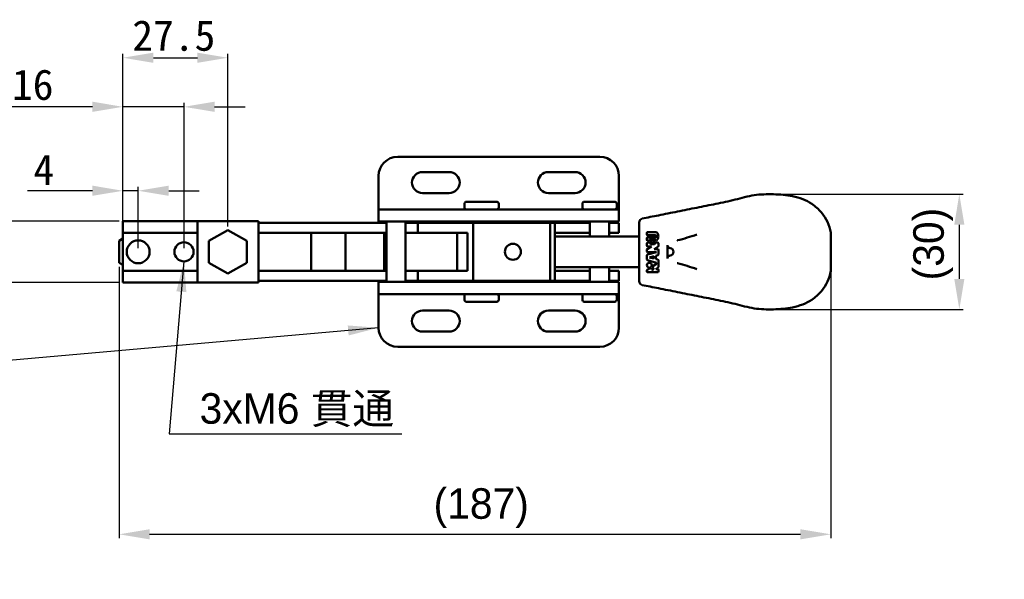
# Model space of a CAD drawing. Header units: millimetres. Extents: x 4 to 584, y -6 to 416.
# Tile 4 of 4: x 199 to 457, y 265 to 412. Entities that reach past the tile are written whole.
import ezdxf

# ---------------------------------------------------------------- set-up
doc = ezdxf.new("R2010")
doc.units = ezdxf.units.MM
for name, color, linetype, lineweight in [('Dimension (ISO)', 7, 'Continuous', 25), ('Symbol (ISO)', 7, 'Continuous', 25), ('Visible (ISO)', 7, 'Continuous', 50)]:
    doc.layers.add(name, color=color, linetype=linetype, lineweight=lineweight)
doc.styles.add('Note Text (JIS)', font='txt')
doc.dimstyles.new('Default (JIS)', dxfattribs={"dimtxt": 8, "dimasz": 8, "dimexe": 1, "dimexo": 1, "dimgap": 1.5, "dimtad": 1, "dimrnd": 1e-08, "dimdsep": 46, "dimtxsty": 'Note Text (JIS)', "dimcen": 0.09, "dimdle": 10, "dimclrd": 256, "dimclre": 256, "dimclrt": 256, "dimadec": 0, "dimazin": 2, "dimtfac": 0.4375, "dimtmove": 0, "dimatfit": 3, "dimfxl": 1, "dimtolj": 1, "dimtzin": 0, "dimlwd": -1, "dimlwe": -1, "dimarcsym": 0})
doc.dimstyles.new('Default (JIS)$7', dxfattribs={"dimtxt": 8, "dimasz": 8, "dimexe": 1, "dimexo": 1, "dimgap": 1.5, "dimtad": 1, "dimrnd": 1e-08, "dimdsep": 46, "dimtxsty": 'Note Text (JIS)', "dimcen": 0.09, "dimdle": 10, "dimclrd": 256, "dimclre": 256, "dimclrt": 256, "dimadec": 0, "dimazin": 2, "dimtfac": 0.4375, "dimtmove": 0, "dimatfit": 3, "dimfxl": 1, "dimtolj": 1, "dimtzin": 0, "dimlwd": -1, "dimlwe": -1, "dimarcsym": 0})

# ---------------------------------------------------------------- blocks, each defined once
blk = doc.blocks.new('*D3')
at = {"layer": 'Defpoints', "color": 0}
for p in [(226.44, 359.28), (192.44, 343.28), (226.44, 343.28)]:
    blk.add_point(p, dxfattribs=at)
at = {"layer": 'Dimension (ISO)'}
for p, q in [((192.44, 367.28), (192.44, 375.28)), ((225.44, 359.28), (191.44, 359.28)), ((192.44, 359.28), (192.44, 343.28)), ((225.44, 343.28), (191.44, 343.28)), ((192.44, 335.28), (192.44, 327.28))]:
    blk.add_line(p, q, dxfattribs=at)
for points in [[(191.1, 367.28), (193.77, 367.28), (192.44, 359.28)], [(191.1, 335.28), (193.77, 335.28), (192.44, 343.28)]]:
    blk.add_solid(points, dxfattribs=at)
at = {"layer": 'Dimension (ISO)', "insert": (182.62, 345.49), "char_height": 8, "attachment_point": 1, "rotation": 90, "style": 'Note Text (JIS)'}
blk.add_mtext('\\A1;16', dxfattribs=at)
blk = doc.blocks.new('*D4')
at = {"layer": 'Defpoints', "color": 0}
for p in [(230.44, 367.28), (230.44, 351.28), (226.44, 343.28)]:
    blk.add_point(p, dxfattribs=at)
at = {"layer": 'Dimension (ISO)'}
for p, q in [((218.44, 367.28), (201.46, 367.28)), ((226.44, 344.28), (226.44, 368.28)), ((230.44, 367.28), (226.44, 367.28)), ((230.44, 352.28), (230.44, 368.28)), ((238.44, 367.28), (246.44, 367.28))]:
    blk.add_line(p, q, dxfattribs=at)
for points in [[(218.44, 368.62), (218.44, 365.95), (226.44, 367.28)], [(238.44, 368.62), (238.44, 365.95), (230.44, 367.28)]]:
    blk.add_solid(points, dxfattribs=at)
at = {"layer": 'Dimension (ISO)', "insert": (202.96, 376.78), "char_height": 8, "attachment_point": 1, "style": 'Note Text (JIS)'}
blk.add_mtext('\\A1;4', dxfattribs=at)
blk = doc.blocks.new('*D5')
at = {"layer": 'Defpoints', "color": 0}
for p in [(242.44, 389.28), (242.44, 351.28), (226.44, 343.28)]:
    blk.add_point(p, dxfattribs=at)
at = {"layer": 'Dimension (ISO)'}
for p, q in [((226.44, 344.28), (226.44, 390.28)), ((242.44, 352.28), (242.44, 390.28)), ((218.44, 389.28), (195.85, 389.28)), ((242.44, 389.28), (226.44, 389.28)), ((250.44, 389.28), (258.44, 389.28))]:
    blk.add_line(p, q, dxfattribs=at)
for points in [[(218.44, 390.62), (218.44, 387.95), (226.44, 389.28)], [(250.44, 390.62), (250.44, 387.95), (242.44, 389.28)]]:
    blk.add_solid(points, dxfattribs=at)
at = {"layer": 'Dimension (ISO)', "insert": (197.35, 399.1), "char_height": 8, "attachment_point": 1, "style": 'Note Text (JIS)'}
blk.add_mtext('\\A1;16', dxfattribs=at)
blk = doc.blocks.new('*D6')
at = {"layer": 'Defpoints', "color": 0}
for p in [(253.94, 402.14), (226.44, 359.28), (253.94, 356.93)]:
    blk.add_point(p, dxfattribs=at)
at = {"layer": 'Dimension (ISO)'}
for p, q in [((226.44, 360.28), (226.44, 403.14)), ((253.94, 357.93), (253.94, 403.14)), ((234.44, 402.14), (245.94, 402.14))]:
    blk.add_line(p, q, dxfattribs=at)
for points in [[(234.44, 403.47), (234.44, 400.8), (226.44, 402.14)], [(245.94, 403.47), (245.94, 400.8), (253.94, 402.14)]]:
    blk.add_solid(points, dxfattribs=at)
at = {"layer": 'Dimension (ISO)', "insert": (228.89, 411.97), "char_height": 8, "attachment_point": 1, "style": 'Note Text (JIS)'}
blk.add_mtext('\\A1;27.5', dxfattribs=at)
blk = doc.blocks.new('*D11')
at = {"layer": 'Defpoints', "color": 0}
for p in [(396.01, 366.37), (396.01, 336.19), (445.63, 336.19)]:
    blk.add_point(p, dxfattribs=at)
at = {"layer": 'Dimension (ISO)'}
for p, q in [((397.01, 366.37), (446.63, 366.37)), ((445.63, 358.37), (445.63, 344.19)), ((397.01, 336.19), (446.63, 336.19))]:
    blk.add_line(p, q, dxfattribs=at)
for points in [[(444.3, 358.37), (446.96, 358.37), (445.63, 366.37)], [(444.3, 344.19), (446.96, 344.19), (445.63, 336.19)]]:
    blk.add_solid(points, dxfattribs=at)
at = {"layer": 'Dimension (ISO)', "insert": (433.56, 338.35), "char_height": 8, "attachment_point": 1, "rotation": 90, "style": 'Note Text (JIS)'}
blk.add_mtext('\\A1; \\fメイリオ|b0|i0;\\H8.0000;(30)', dxfattribs=at)
blk = doc.blocks.new('*D29')
at = {"layer": 'Defpoints', "color": 0}
for p in [(225.44, 348.38), (411.98, 349.31), (411.98, 277.25)]:
    blk.add_point(p, dxfattribs=at)
at = {"layer": 'Dimension (ISO)'}
for p, q in [((225.44, 347.38), (225.44, 276.25)), ((411.98, 348.31), (411.98, 276.25)), ((233.44, 277.25), (403.98, 277.25))]:
    blk.add_line(p, q, dxfattribs=at)
for points in [[(233.44, 278.58), (233.44, 275.92), (225.44, 277.25)], [(403.98, 278.58), (403.98, 275.92), (411.98, 277.25)]]:
    blk.add_solid(points, dxfattribs=at)
at = {"layer": 'Dimension (ISO)', "insert": (302.4, 289.32), "char_height": 8, "attachment_point": 1, "style": 'Note Text (JIS)'}
blk.add_mtext('\\A1; \\fメイリオ|b0|i0;\\H8.0000;(187)', dxfattribs=at)

msp = doc.modelspace()

# ---------------------------------------------------------------- linework, layer by layer
at = {"layer": 'Visible (ISO)'}
for p, q in [((351.437, 376.183), (298.437, 376.183)), ((304.937, 372.183), (311.937, 372.183)), ((337.937, 372.183), (344.937, 372.183)), ((293.437, 371.183), (293.437, 362.783)), ((356.437, 362.783), (356.437, 371.183)), ((311.937, 366.683), (304.937, 366.683)), ((344.937, 366.683), (337.937, 366.683)), ((315.937, 362.883), (315.937, 363.883)), ((324.437, 364.383), (316.437, 364.383)), ((324.937, 362.883), (324.937, 363.883)), ((346.837, 362.883), (346.837, 363.883)), ((355.337, 364.383), (347.337, 364.383)), ((355.837, 362.883), (355.837, 363.883)), ((293.437, 362.383), (293.437, 362.783)), ((295.937, 362.383), (293.437, 362.383)), ((293.437, 359.183), (293.437, 362.383)), ((315.91, 362.383), (295.937, 362.383)), ((320.91, 362.383), (315.91, 362.383)), ((346.437, 362.383), (320.91, 362.383)), ((356.437, 362.383), (346.437, 362.383)), ((356.437, 362.383), (356.437, 362.783)), ((356.437, 359.183), (356.437, 362.383)), ((226.437, 359.283), (226.437, 356.283)), ((226.437, 359.283), (245.937, 359.283)), ((245.937, 343.283), (245.937, 359.283)), ((245.937, 359.283), (261.937, 359.283)), ((261.937, 359.283), (261.937, 343.283)), ((295.483, 358.883), (261.937, 358.883)), ((293.437, 359.183), (295.937, 359.183)), ((295.483, 359.183), (295.483, 343.383)), ((315.91, 359.183), (295.937, 359.183)), ((300.483, 359.183), (300.483, 343.383)), ((303.734, 358.883), (300.483, 358.883)), ((302.488, 359.183), (302.488, 358.883)), ((303.734, 358.883), (318.231, 358.883)), ((303.734, 358.883), (303.734, 356.283)), ((315.91, 359.183), (320.91, 359.183)), ((317.937, 358.883), (317.937, 359.183)), ((317.937, 359.183), (317.937, 358.883)), ((318.231, 358.883), (338.422, 358.883)), ((318.231, 343.683), (318.231, 358.883)), ((346.437, 359.183), (320.91, 359.183)), ((322.937, 358.883), (322.937, 359.183)), ((322.937, 359.183), (322.937, 358.883)), ((326.972, 359.183), (326.972, 358.883)), ((339.637, 358.883), (338.422, 358.883)), ((338.422, 358.883), (338.422, 343.683)), ((339.637, 358.883), (339.637, 343.683)), ((348.837, 358.883), (339.637, 358.883)), ((346.437, 359.183), (356.437, 359.183)), ((348.837, 359.183), (348.837, 355.283)), ((353.837, 359.183), (353.837, 355.283)), ((356.434, 358.883), (353.837, 358.883)), ((356.434, 356.283), (356.434, 358.883)), ((361.734, 356.463), (361.734, 359.006)), ((226.437, 356.283), (245.937, 356.283)), ((226.437, 346.283), (226.437, 356.283)), ((248.937, 354.183), (253.937, 356.933)), ((253.937, 356.933), (258.937, 354.183)), ((295.483, 356.283), (261.937, 356.283)), ((275.754, 356.283), (275.754, 346.283)), ((284.754, 356.283), (284.754, 346.283)), ((294.861, 346.283), (294.861, 356.283)), ((300.483, 356.283), (303.734, 356.283)), ((303.734, 356.283), (316.734, 356.283)), ((314.063, 346.283), (314.063, 356.283)), ((316.734, 346.283), (316.734, 356.283)), ((348.837, 356.283), (339.637, 356.283)), ((356.434, 356.283), (353.837, 356.283)), ((361.734, 346.102), (361.734, 356.464)), ((363.744, 356.271), (363.744, 355.819)), ((366.005, 356.472), (363.945, 356.472)), ((226.437, 354.733), (225.437, 354.183)), ((225.437, 354.183), (225.437, 348.383)), ((248.937, 348.383), (248.937, 354.183)), ((258.937, 354.183), (258.937, 348.383)), ((339.637, 355.283), (361.734, 355.283)), ((363.744, 354.864), (363.744, 354.412)), ((363.945, 355.618), (366.005, 355.618)), ((366.005, 355.065), (363.945, 355.065)), ((363.945, 354.211), (364.397, 354.211)), ((363.945, 353.709), (364.397, 353.709)), ((364.799, 354.613), (365.704, 354.613)), ((364.9, 354.111), (364.9, 353.809)), ((365.402, 354.312), (365.101, 354.312)), ((365.101, 353.608), (365.402, 353.608)), ((365.603, 353.809), (365.603, 354.111)), ((365.905, 354.412), (365.905, 354.211)), ((365.905, 354.211), (366.005, 354.211)), ((366.106, 353.709), (366.558, 353.709)), ((363.744, 352.905), (363.744, 353.508)), ((363.744, 351.397), (363.744, 351.792)), ((363.834, 351.959), (364.962, 352.704)), ((363.893, 350.563), (366.256, 351.196)), ((364.962, 352.704), (363.945, 352.704)), ((366.256, 351.196), (363.945, 351.196)), ((364.799, 353.307), (365.704, 353.307)), ((366.669, 352.644), (365.693, 352)), ((365.693, 352), (366.558, 352)), ((366.759, 353.508), (366.759, 352.812)), ((366.759, 351.799), (366.759, 350.597)), ((369.167, 353.062), (369.167, 349.504)), ((225.437, 348.383), (226.437, 347.833)), ((253.937, 345.633), (248.937, 348.383)), ((258.937, 348.383), (253.937, 345.633)), ((363.744, 349.26), (363.744, 350.369)), ((366.256, 348.432), (363.893, 349.066)), ((365.596, 350.131), (364.415, 349.814)), ((364.415, 349.814), (365.596, 349.498)), ((365.596, 349.498), (365.596, 350.131)), ((366.61, 350.403), (366.099, 350.266)), ((366.099, 350.266), (366.099, 349.363)), ((366.099, 349.363), (366.61, 349.226)), ((366.256, 348.131), (366.256, 348.432)), ((366.759, 349.032), (366.759, 347.335)), ((226.437, 346.283), (245.937, 346.283)), ((226.437, 343.283), (226.437, 346.283)), ((295.483, 346.283), (261.937, 346.283)), ((300.483, 346.283), (303.734, 346.283)), ((303.734, 346.283), (316.734, 346.283)), ((303.734, 346.283), (303.734, 343.683)), ((339.637, 347.283), (361.734, 347.283)), ((348.837, 346.283), (339.637, 346.283)), ((348.837, 347.283), (348.837, 343.383)), ((353.837, 347.283), (353.837, 343.383)), ((356.434, 346.283), (353.837, 346.283)), ((356.434, 343.683), (356.434, 346.283)), ((361.734, 346.102), (361.734, 343.56)), ((363.744, 346.121), (363.744, 346.365)), ((363.834, 346.532), (364.578, 347.023)), ((366.558, 345.92), (363.945, 345.92)), ((364.857, 346.966), (365.042, 346.686)), ((365.461, 346.963), (365.276, 347.243)), ((365.333, 347.522), (366.256, 348.131)), ((366.669, 347.167), (366.074, 346.774)), ((366.074, 346.774), (366.558, 346.774)), ((366.759, 346.573), (366.759, 346.121)), ((245.937, 343.283), (226.437, 343.283)), ((261.937, 343.283), (245.937, 343.283)), ((295.483, 343.683), (261.937, 343.683)), ((295.937, 343.383), (293.437, 343.383)), ((293.437, 343.383), (293.437, 340.183)), ((315.91, 343.383), (295.937, 343.383)), ((303.734, 343.683), (300.483, 343.683)), ((302.488, 343.683), (302.488, 343.383)), ((318.231, 343.683), (303.734, 343.683)), ((320.91, 343.383), (315.91, 343.383)), ((317.937, 343.383), (317.937, 343.683)), ((317.937, 343.683), (317.937, 343.383)), ((318.231, 343.683), (338.422, 343.683)), ((346.437, 343.383), (320.91, 343.383)), ((322.937, 343.383), (322.937, 343.683)), ((322.937, 343.683), (322.937, 343.383)), ((326.972, 343.683), (326.972, 343.383)), ((338.422, 343.683), (339.637, 343.683)), ((348.837, 343.683), (339.637, 343.683)), ((356.437, 343.383), (346.437, 343.383)), ((356.434, 343.683), (353.837, 343.683)), ((356.437, 343.383), (356.437, 340.183)), ((293.437, 340.183), (293.437, 339.783)), ((293.437, 340.183), (295.937, 340.183)), ((293.437, 331.383), (293.437, 339.783)), ((315.91, 340.183), (295.937, 340.183)), ((315.91, 340.183), (320.91, 340.183)), ((315.937, 339.683), (315.937, 338.683)), ((316.437, 338.183), (324.437, 338.183)), ((346.437, 340.183), (320.91, 340.183)), ((324.937, 339.683), (324.937, 338.683)), ((346.437, 340.183), (356.437, 340.183)), ((346.837, 339.683), (346.837, 338.683)), ((347.337, 338.183), (355.337, 338.183)), ((355.837, 339.683), (355.837, 338.683)), ((356.437, 340.183), (356.437, 339.783)), ((356.437, 331.383), (356.437, 339.783)), ((304.937, 335.883), (311.937, 335.883)), ((337.937, 335.883), (344.937, 335.883)), ((311.937, 330.383), (304.937, 330.383)), ((344.937, 330.383), (337.937, 330.383)), ((298.437, 326.383), (351.437, 326.383))]:
    msp.add_line(p, q, dxfattribs=at)
for centre, radius in [((230.437, 351.283), 3), ((242.437, 351.283), 2.5), ((328.637, 351.283), 2.1), ((364.397, 347.779), 0.653)]:
    msp.add_circle(centre, radius, dxfattribs=at)
for centre, radius, start, end in [((298.437, 371.183), 5, 90, 180), ((351.437, 371.183), 5, 0, 90), ((304.937, 369.433), 2.75, 90, 270), ((311.937, 369.433), 2.75, 270, 90), ((337.937, 369.433), 2.75, 90, 270), ((344.937, 369.433), 2.75, 270, 90), ((316.437, 363.883), 0.5, 90, 180), ((324.437, 363.883), 0.5, 0, 90), ((347.337, 363.883), 0.5, 90, 180), ((355.337, 363.883), 0.5, 0, 90), ((316.437, 362.883), 0.5, 180, 270), ((324.437, 362.883), 0.5, 270, 0), ((347.337, 362.883), 0.5, 180, 270), ((355.337, 362.883), 0.5, 270, 0), ((363.945, 356.271), 0.201, 90.00177, 180), ((363.945, 355.819), 0.201, 180, 270.00211), ((363.945, 354.864), 0.201, 89.99789, 180), ((363.945, 354.412), 0.201, 180, 270), ((363.945, 353.508), 0.201, 90, 180), ((364.397, 354.412), 0.201, 270, 0), ((364.397, 353.508), 0.201, 0, 90), ((364.799, 354.412), 0.201, 90, 180), ((365.101, 354.111), 0.201, 90, 180), ((365.101, 353.809), 0.201, 180, 270), ((365.402, 354.111), 0.201, 0, 90), ((365.402, 353.809), 0.201, 270, 0), ((365.704, 354.412), 0.201, 0, 90), ((366.106, 353.508), 0.201, 90, 180), ((366.558, 353.508), 0.201, 0, 90), ((363.945, 352.905), 0.201, 180, 270), ((363.945, 351.792), 0.201, 123.42481, 180), ((363.945, 351.397), 0.201, 180, 270), ((364.799, 353.508), 0.201, 180, 270), ((365.704, 353.508), 0.201, 270, 0), ((366.558, 351.799), 0.201, 0, 90), ((366.558, 352.812), 0.201, 303.42481, 0), ((369.734, 351.283), 1, 275.00558, 84.99444), ((363.945, 350.369), 0.201, 105, 180), ((363.945, 349.26), 0.201, 180, 255), ((366.558, 350.597), 0.201, 285, 0), ((366.558, 349.032), 0.201, 0, 75), ((363.945, 346.365), 0.201, 123.42481, 180), ((363.945, 346.121), 0.201, 180, 270), ((364.689, 346.856), 0.201, 33.42481, 123.42481), ((365.251, 346.824), 0.251, 213.42481, 33.33713), ((365.444, 347.354), 0.201, 123.42481, 213.42481), ((366.558, 346.573), 0.201, 0, 90), ((366.558, 346.121), 0.201, 270, 0), ((366.558, 347.335), 0.201, 303.42481, 0), ((316.437, 339.683), 0.5, 90, 180), ((316.437, 338.683), 0.5, 180, 270), ((324.437, 339.683), 0.5, 0, 90), ((324.437, 338.683), 0.5, 270, 0), ((347.337, 339.683), 0.5, 90, 180), ((347.337, 338.683), 0.5, 180, 270), ((355.337, 339.683), 0.5, 0, 90), ((355.337, 338.683), 0.5, 270, 0), ((304.937, 333.133), 2.75, 90, 270), ((311.937, 333.133), 2.75, 270, 90), ((337.937, 333.133), 2.75, 90, 270), ((344.937, 333.133), 2.75, 270, 90), ((298.437, 331.383), 5, 180, 270), ((351.437, 331.383), 5, 270, 0)]:
    msp.add_arc(centre, radius, start, end, dxfattribs=at)
for points, knots in [([(362.538, 359.986), (363.943, 360.268), (365.351, 360.549), (366.759, 360.83), (368.436, 361.166), (370.113, 361.501), (371.784, 361.835), (373.473, 362.174), (375.156, 362.511), (376.809, 362.84), (378.494, 363.176), (380.147, 363.503), (381.834, 363.845), (383.494, 364.183), (385.186, 364.535), (386.859, 364.951), (388.534, 365.367), (390.191, 365.847), (391.884, 366.107), (393.525, 366.358), (395.201, 366.402), (396.909, 366.358), (398.605, 366.314), (400.333, 366.183), (401.934, 365.855), (403.802, 365.473), (405.496, 364.823), (406.959, 363.845), (407.901, 363.216), (408.748, 362.45), (409.471, 361.584), (410.736, 360.07), (411.623, 358.249), (411.984, 356.308)], [0, 0, 0, 0, 0.0761743, 0.0761743, 0.0761743, 0.1668807, 0.1668807, 0.1668807, 0.2585374, 0.2585374, 0.2585374, 0.3519567, 0.3519567, 0.3519567, 0.4438976, 0.4438976, 0.4438976, 0.5359441, 0.5359441, 0.5359441, 0.6251509, 0.6251509, 0.6251509, 0.7137054, 0.7137054, 0.7137054, 0.8170435, 0.8170435, 0.8170435, 0.8836152, 0.8836152, 0.8836152, 1, 1, 1, 1]), ([(362.538, 359.986), (362.326, 359.944), (362.103, 359.817), (361.955, 359.634), (361.808, 359.451), (361.734, 359.213), (361.734, 359.006)], [0, 0, 0, 0, 0.5, 0.5, 0.5, 0.99995542, 0.99995542, 0.99995542, 0.99995542]), ([(366.005, 356.472), (366.092, 356.472), (366.179, 356.45), (366.261, 356.406), (366.358, 356.353), (366.447, 356.271), (366.522, 356.166), (366.597, 356.061), (366.657, 355.932), (366.698, 355.791), (366.739, 355.65), (366.76, 355.496), (366.76, 355.342), (366.76, 355.188), (366.739, 355.034), (366.698, 354.893), (366.657, 354.752), (366.597, 354.623), (366.522, 354.518), (366.447, 354.412), (366.358, 354.33), (366.261, 354.278), (366.179, 354.234), (366.092, 354.211), (366.005, 354.211)], [0, 0, 0, 0, 0.1100393, 0.1100393, 0.1100393, 0.2400336, 0.2400336, 0.2400336, 0.3700279, 0.3700279, 0.3700279, 0.5000222, 0.5000222, 0.5000222, 0.6300165, 0.6300165, 0.6300165, 0.7600108, 0.7600108, 0.7600108, 0.8900051, 0.8900051, 0.8900051, 1, 1, 1, 1]), ([(411.984, 353.329), (411.984, 353.549), (411.984, 353.77), (411.984, 354.212), (411.984, 354.43), (411.984, 354.995), (411.984, 355.311), (411.984, 355.811), (411.984, 356), (411.984, 356.247), (411.984, 356.308), (411.984, 356.308)], [0.000001, 0.000001, 0.000001, 0.000001, 0.06615795, 0.06615795, 0.13478552, 0.13478552, 0.25095094, 0.25095094, 0.35903728, 0.35903728, 0.46237236, 0.46237236, 0.46237236, 0.46237236]), ([(366.005, 355.065), (366.068, 355.066), (366.131, 355.093), (366.177, 355.14), (366.227, 355.192), (366.256, 355.267), (366.256, 355.342), (366.256, 355.417), (366.227, 355.492), (366.177, 355.543), (366.131, 355.591), (366.068, 355.618), (366.005, 355.618)], [0, 0, 0, 0, 0.2400483, 0.2400483, 0.2400483, 0.5000009, 0.5000009, 0.5000009, 0.7599535, 0.7599535, 0.7599535, 1, 1, 1, 1]), ([(371.706, 354.278), (371.732, 354.284), (373.447, 354.731), (375.156, 355.204), (376.809, 355.805)], [0, 0, 0, 0, 0.0152057, 1, 1, 1, 1]), ([(369.167, 353.062), (369.167, 353), (369.172, 352.938), (369.195, 352.812), (369.213, 352.747), (369.268, 352.619), (369.307, 352.556), (369.387, 352.465), (369.424, 352.432), (369.51, 352.371), (369.561, 352.345), (369.681, 352.3), (369.75, 352.285), (369.821, 352.279)], [-0.11367985, -0.11367985, -0.11367985, -0.11367985, -0.09511531, -0.09511531, -0.07511039, -0.07511039, -0.0531548, -0.0531548, -0.03844678, -0.03844678, -0.02130224, -0.02130224, -0.000001, -0.000001, -0.000001, -0.000001]), ([(411.984, 353.329), (411.984, 353.317), (411.984, 353.304), (411.984, 353.28), (411.984, 353.268), (411.984, 353.255)], [0.0000015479, 0.0000015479, 0.0000015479, 0.0000015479, 0.0036865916, 0.0036865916, 0.0073641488, 0.0073641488, 0.0073641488, 0.0073641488]), ([(411.984, 349.311), (411.984, 349.966), (411.984, 350.625), (411.984, 351.941), (411.984, 352.6), (411.984, 353.255)], [0.000001, 0.000001, 0.000001, 0.000001, 0.19753547, 0.19753547, 0.39506997, 0.39506997, 0.39506997, 0.39506997]), ([(369.821, 350.287), (369.75, 350.281), (369.68, 350.266), (369.56, 350.221), (369.51, 350.195), (369.423, 350.134), (369.387, 350.101), (369.306, 350.009), (369.268, 349.947), (369.213, 349.819), (369.195, 349.754), (369.172, 349.628), (369.167, 349.566), (369.167, 349.504)], [-0.11376393, -0.11376393, -0.11376393, -0.11376393, -0.09236596, -0.09236596, -0.07525151, -0.07525151, -0.06054599, -0.06054599, -0.03857517, -0.03857517, -0.01856591, -0.01856591, -0.000001, -0.000001, -0.000001, -0.000001]), ([(411.984, 349.311), (411.984, 349.298), (411.984, 349.286), (411.984, 349.262), (411.984, 349.249), (411.984, 349.237)], [0.0000021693, 0.0000021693, 0.0000021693, 0.0000021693, 0.0036829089, 0.0036829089, 0.0073648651, 0.0073648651, 0.0073648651, 0.0073648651]), ([(411.984, 346.258), (411.984, 346.258), (411.984, 346.319), (411.984, 346.566), (411.984, 346.755), (411.984, 347.255), (411.984, 347.571), (411.984, 348.135), (411.984, 348.354), (411.984, 348.796), (411.984, 349.017), (411.984, 349.237)], [0.000001, 0.000001, 0.000001, 0.000001, 0.10529939, 0.10529939, 0.21543932, 0.21543932, 0.33381183, 0.33381183, 0.4037433, 0.4037433, 0.4711572, 0.4711572, 0.4711572, 0.4711572]), ([(362.538, 342.58), (363.943, 342.298), (365.351, 342.017), (366.759, 341.735), (368.436, 341.4), (370.113, 341.065), (371.784, 340.73), (373.473, 340.392), (375.156, 340.055), (376.809, 339.725), (378.494, 339.39), (380.147, 339.063), (381.834, 338.72), (383.494, 338.383), (385.186, 338.031), (386.859, 337.615), (388.534, 337.199), (390.191, 336.719), (391.884, 336.459), (393.525, 336.208), (395.201, 336.164), (396.909, 336.208), (398.605, 336.252), (400.333, 336.383), (401.934, 336.71), (403.802, 337.093), (405.496, 337.743), (406.959, 338.72), (407.901, 339.35), (408.748, 340.116), (409.471, 340.982), (410.736, 342.496), (411.623, 344.317), (411.984, 346.258)], [0, 0, 0, 0, 0.0761731, 0.0761731, 0.0761731, 0.1668797, 0.1668797, 0.1668797, 0.2585365, 0.2585365, 0.2585365, 0.3519558, 0.3519558, 0.3519558, 0.4438967, 0.4438967, 0.4438967, 0.5359434, 0.5359434, 0.5359434, 0.6251502, 0.6251502, 0.6251502, 0.7137048, 0.7137048, 0.7137048, 0.817043, 0.817043, 0.817043, 0.8836147, 0.8836147, 0.8836147, 1, 1, 1, 1]), ([(376.809, 346.76), (375.156, 347.362), (373.447, 347.835), (371.732, 348.282), (371.706, 348.288)], [0, 0, 0, 0, 0.9847943, 1, 1, 1, 1]), ([(362.538, 342.58), (362.326, 342.622), (362.103, 342.749), (361.955, 342.932), (361.808, 343.115), (361.734, 343.353), (361.734, 343.56)], [0, 0, 0, 0, 0.5, 0.5, 0.5, 0.9999655, 0.9999655, 0.9999655, 0.9999655])]:
    msp.add_open_spline(points, degree=3, knots=knots, dxfattribs=at)

# ---------------------------------------------------------------- texts
at = {"layer": 'Symbol (ISO)', "insert": (246.527, 314.235), "char_height": 8, "width": 54.04781, "attachment_point": 1, "style": 'Note Text (JIS)'}
msp.add_mtext('\\fメイリオ|b0|i0;3xM6 貫通', dxfattribs=at)

# ---------------------------------------------------------------- dimensions: what is measured, and where the dimension line sits
at = {"layer": 'Dimension (ISO)'}
for base, p1, p2, angle, override, picture, middle in [((253.937, 402.138), (226.437, 359.283), (253.937, 356.933), 180, {"dimgap": 1.5, "dimdec": 2, "dimtol": 0, "dimlim": 0, "dimtp": 0, "dimtm": 0, "dimtdec": 2, "dimtofl": 0, "dimatfit": 1}, '*D6', (240.187, 402.138)), ((242.437, 389.283), (226.437, 343.283), (242.437, 351.283), 180, {"dimgap": 1.5, "dimdec": 2, "dimtol": 0, "dimlim": 0, "dimtp": 0, "dimtm": 0, "dimtdec": 2, "dimtofl": 1, "dimatfit": 1}, '*D5', (203.145, 389.283)), ((230.437, 367.283), (226.437, 343.283), (230.437, 351.283), 180, {"dimgap": 1.5, "dimdec": 2, "dimtol": 0, "dimlim": 0, "dimtp": 0, "dimtm": 0, "dimtdec": 2, "dimtofl": 1, "dimatfit": 1}, '*D4', (205.948, 367.283)), ((192.437, 343.283), (226.437, 359.283), (226.437, 343.283), 90, {"dimgap": 1.5, "dimdec": 2, "dimtol": 0, "dimlim": 0, "dimtp": 0, "dimtm": 0, "dimtdec": 2, "dimtofl": 1, "dimatfit": 1}, '*D3', (192.437, 351.283))]:
    dim = msp.add_linear_dim(base=base, p1=p1, p2=p2, angle=angle, dimstyle='Default (JIS)', override=override, dxfattribs=at)
    dim.commit()
    dim.dimension.update_dxf_attribs({"geometry": picture, "text_midpoint": middle, "dimtype": 160})
for base, p1, p2, angle, text, picture, middle in [((445.631, 336.193), (396.006, 366.372), (396.006, 336.193), 90, ' \\fメイリオ|b0|i0;\\H8.0000;(30)', '*D11', (445.631, 351.283)), ((411.984, 277.251), (225.437, 348.383), (411.984, 349.311), 180, ' \\fメイリオ|b0|i0;\\H8.0000;(187)', '*D29', (318.71, 277.251))]:
    dim = msp.add_linear_dim(base=base, p1=p1, p2=p2, angle=angle, text=text, dimstyle='Default (JIS)', override={"dimgap": 1.5, "dimdec": 2, "dimtol": 0, "dimlim": 0, "dimtp": 0, "dimtm": 0, "dimtdec": 2, "dimtofl": 0, "dimatfit": 1}, dxfattribs=at)
    dim.commit()
    dim.dimension.update_dxf_attribs({"geometry": picture, "text_midpoint": middle, "dimtype": 160})

# ---------------------------------------------------------------- leaders
at = {"layer": 'Symbol (ISO)', "annotation_type": 0, "has_hookline": 1}
for points, hookline_direction, text_width in [([(242.437, 348.783), (238.527, 303.572), (246.527, 303.572)], 0, 53.009), ([(293.437, 331.383), (159.257, 319.465)], 1, 3.696)]:
    msp.add_leader(points, dimstyle='Default (JIS)$7', override={"dimgap": 0, "dimtad": 1}, dxfattribs=dict(at, hookline_direction=hookline_direction, text_width=text_width))

doc.saveas('drawing.dxf')
